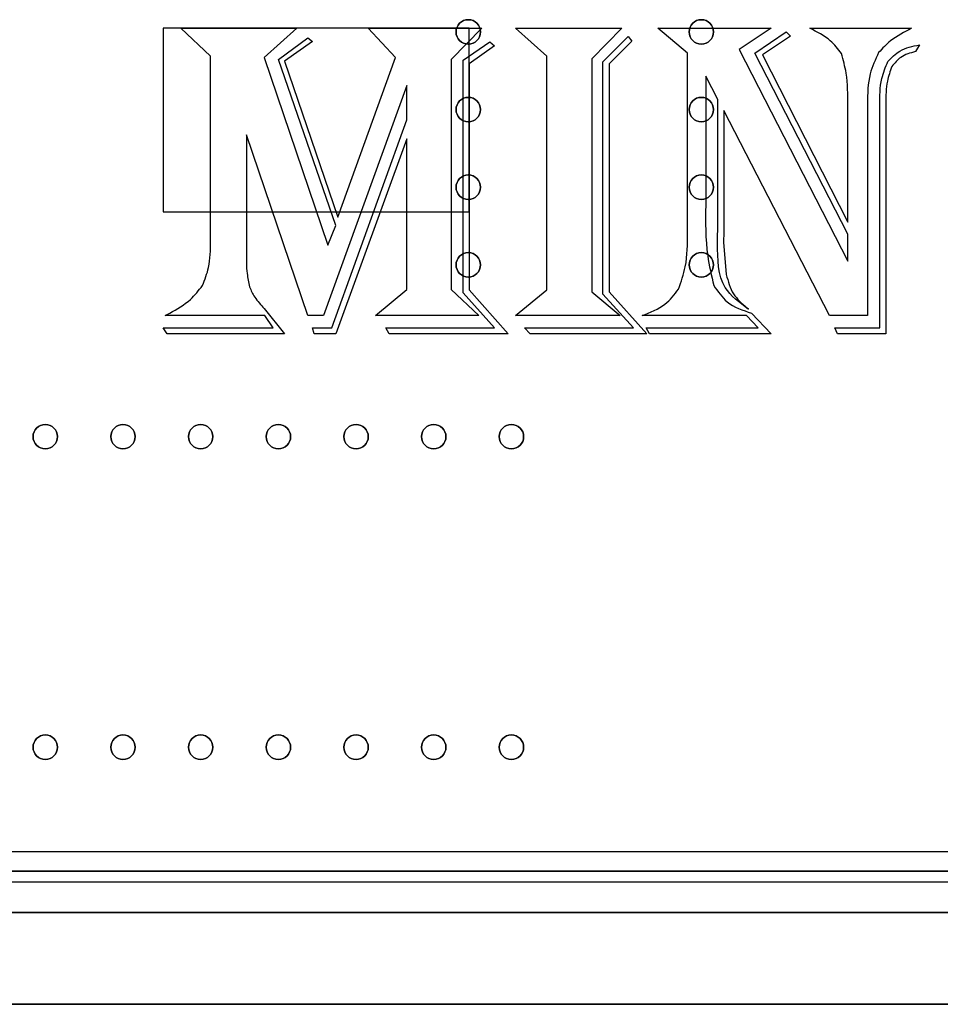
# Model space of a CAD drawing. Header units: millimetres. Extents: x -49 to 145, y -75 to 10.
# Tile 3 of 7: x 65 to 95, y -75 to -43. Entities that reach past the tile are written whole.
import ezdxf

# ---------------------------------------------------------------- set-up
doc = ezdxf.new("R2010")
doc.units = ezdxf.units.MM
doc.header["$MEASUREMENT"] = 0
for name, color, linetype in [('Reloj carcasa v10_Sketch1', 7, 'Continuous'), ('Reloj carcasa v10_Sketch12', 7, 'Continuous'), ('Reloj carcasa v10_Sketch15', 7, 'Continuous'), ('Reloj carcasa v10_Sketch16', 7, 'Continuous'), ('Reloj carcasa v10_Sketch17', 7, 'Continuous'), ('Reloj carcasa v10_Sketch18', 7, 'Continuous'), ('Reloj carcasa v10_Sketch2', 7, 'Continuous'), ('Reloj carcasa v10_Sketch23', 7, 'Continuous'), ('Reloj carcasa v10_Sketch3', 7, 'Continuous'), ('Reloj carcasa v10_Sketch4', 7, 'Continuous'), ('Reloj carcasa v10_Sketch5', 7, 'Continuous'), ('Reloj carcasa v10_Sketch6', 7, 'Continuous'), ('Reloj carcasa v10_Sketch7', 7, 'Continuous'), ('Reloj carcasa v10_Sketch8', 7, 'Continuous')]:
    doc.layers.add(name, color=color, linetype=linetype)

msp = doc.modelspace()

# ---------------------------------------------------------------- linework, layer by layer
at = {"layer": 'Reloj carcasa v10_Sketch1'}
msp.add_line((145, -75), (0, -75), dxfattribs=at)
at = {"layer": 'Reloj carcasa v10_Sketch12'}
msp.add_line((4.94, -70.64, 1.51), (139.76, -70.64, 1.51), dxfattribs=at)
for centre in [(79.72, -43.19, 1.51), (87.34, -43.19, 1.51), (79.72, -45.73, 1.51), (87.34, -45.73, 1.51), (79.72, -48.27, 1.51), (87.34, -48.27, 1.51), (79.72, -50.81, 1.51), (87.34, -50.81, 1.51), (65.89, -56.43, 1.51), (68.43, -56.43, 1.51), (70.97, -56.43, 1.51), (73.51, -56.43, 1.51), (76.05, -56.43, 1.51), (78.59, -56.43, 1.51), (81.13, -56.43, 1.51), (65.89, -66.59, 1.51), (68.43, -66.59, 1.51), (70.97, -66.59, 1.51), (73.51, -66.59, 1.51), (76.05, -66.59, 1.51), (78.59, -66.59, 1.51), (81.13, -66.59, 1.51)]:
    msp.add_circle(centre, 0.4, dxfattribs=at)
at = {"layer": 'Reloj carcasa v10_Sketch15'}
for p, q in [((4.5, -72, -2), (141.5, -72, -2)), ((145, -75, -2), (0, -75, -2))]:
    msp.add_line(p, q, dxfattribs=at)
at = {"layer": 'Reloj carcasa v10_Sketch16'}
msp.add_line((145, -75, -2), (0, -75, -2), dxfattribs=at)
at = {"layer": 'Reloj carcasa v10_Sketch17'}
msp.add_line((145, -75, -5), (0, -75, -5), dxfattribs=at)
at = {"layer": 'Reloj carcasa v10_Sketch18'}
msp.add_line((145, -75, -5), (0, -75, -5), dxfattribs=at)
at = {"layer": 'Reloj carcasa v10_Sketch2'}
for p, q in [((141.5, -72, -2), (4.5, -72, -2)), ((0, -75, -2), (145, -75, -2)), ((145, -75, -2), (0, -75, -2))]:
    msp.add_line(p, q, dxfattribs=at)
at = {"layer": 'Reloj carcasa v10_Sketch23'}
for p, q in [((27.5, -70, -2), (117.5, -70, -2)), ((145, -75, -2), (0, -75, -2))]:
    msp.add_line(p, q, dxfattribs=at)
at = {"layer": 'Reloj carcasa v10_Sketch3'}
for p, q in [((141.5, -72, 33), (4.5, -72, 33)), ((0, -75, 33), (145, -75, 33)), ((145, -75, 33), (0, -75, 33))]:
    msp.add_line(p, q, dxfattribs=at)
at = {"layer": 'Reloj carcasa v10_Sketch4'}
for p, q in [((79.746, -43.072, 38), (69.746, -43.072, 38)), ((69.746, -43.072, 38), (69.746, -49.072, 38)), ((79.746, -49.072, 38), (79.746, -43.072, 38)), ((69.746, -49.072, 38), (79.746, -49.072, 38)), ((142, -72, 38), (3, -72, 38)), ((0, -75, 38), (145, -75, 38))]:
    msp.add_line(p, q, dxfattribs=at)
at = {"layer": 'Reloj carcasa v10_Sketch5'}
for p, q in [((70.324, -43.072, 38), (74.112, -43.072, 38)), ((71.291, -43.981, 38), (70.324, -43.072, 38)), ((74.112, -43.072, 38), (73.05, -44.032, 38)), ((77.343, -44.032, 38), (76.449, -43.072, 38)), ((76.449, -43.072, 38), (80.163, -43.072, 38)), ((80.163, -43.072, 38), (79.159, -44.091, 38)), ((81.269, -43.072, 38), (84.742, -43.072, 38)), ((82.288, -43.988, 38), (81.269, -43.072, 38)), ((84.742, -43.072, 38), (83.76, -44.069, 38)), ((86.888, -43.886, 38), (85.914, -43.072, 38)), ((85.914, -43.072, 38), (89.621, -43.072, 38)), ((89.621, -43.072, 38), (88.581, -43.768, 38)), ((90.888, -43.072, 38), (94.214, -43.072, 38)), ((73.511, -44.091, 38), (74.471, -43.38, 38)), ((74.471, -43.38, 38), (74.625, -43.505, 38)), ((84.119, -44.164, 38), (84.947, -43.343, 38)), ((84.947, -43.343, 38), (85.072, -43.49, 38)), ((89.086, -43.886, 38), (90.112, -43.19, 38)), ((90.251, -43.329, 38), (89.343, -43.944, 38)), ((90.112, -43.19, 38), (90.251, -43.329, 38)), ((74.625, -43.505, 38), (73.709, -44.149, 38)), ((79.555, -44.113, 38), (80.42, -43.519, 38)), ((80.573, -43.644, 38), (79.746, -44.237, 38)), ((80.42, -43.519, 38), (80.573, -43.644, 38)), ((85.072, -43.49, 38), (84.324, -44.23, 38)), ((88.581, -43.768, 38), (92.127, -50.684, 38)), ((94.471, -43.614, 38), (94.339, -43.834, 38)), ((71.291, -50.039, 38), (71.291, -43.981, 38)), ((73.05, -44.032, 38), (75.123, -50.164, 38)), ((75.387, -49.527, 38), (73.511, -44.091, 38)), ((75.453, -49.255, 38), (77.343, -44.032, 38)), ((79.159, -44.091, 38), (79.159, -51.614, 38)), ((79.555, -51.724, 38), (79.555, -44.113, 38)), ((82.288, -51.629, 38), (82.288, -43.988, 38)), ((83.76, -44.069, 38), (83.76, -51.695, 38)), ((86.888, -49.746, 38), (86.888, -43.886, 38)), ((92.127, -49.805, 38), (89.086, -43.886, 38)), ((89.343, -43.944, 38), (92.127, -49.409, 38)), ((73.709, -44.149, 38), (75.453, -49.255, 38)), ((79.746, -44.237, 38), (79.746, -51.622, 38)), ((84.119, -51.768, 38), (84.119, -44.164, 38)), ((84.324, -44.23, 38), (84.324, -51.695, 38)), ((87.482, -44.633, 38), (87.482, -48.853, 38)), ((87.877, -45.402, 38), (87.482, -44.633, 38)), ((77.709, -44.94, 38), (74.984, -52.464, 38)), ((77.709, -46.061, 38), (77.709, -44.94, 38)), ((87.877, -49.409, 38), (87.877, -45.402, 38)), ((92.127, -49.409, 38), (92.127, -45.6, 38)), ((92.771, -45.541, 38), (92.771, -52.472, 38)), ((93.174, -52.875, 38), (93.174, -45.592, 38)), ((93.372, -45.519, 38), (93.372, -53.072, 38)), ((88.075, -45.761, 38), (88.075, -49.739, 38)), ((91.533, -52.472, 38), (88.075, -45.761, 38)), ((75.262, -52.875, 38), (77.709, -46.061, 38)), ((74.471, -52.464, 38), (72.464, -46.552, 38)), ((72.464, -46.552, 38), (72.464, -50.428, 38)), ((77.709, -46.684, 38), (75.387, -53.072, 38)), ((77.709, -51.614, 38), (77.709, -46.684, 38)), ((75.123, -50.164, 38), (75.387, -49.527, 38)), ((87.87, -50.098, 38), (87.877, -49.409, 38)), ((88.075, -49.739, 38), (88.068, -50.069, 38)), ((92.127, -50.684, 38), (92.127, -49.805, 38)), ((88.068, -50.069, 38), (88.156, -51.124, 38)), ((76.691, -52.472, 38), (77.709, -51.614, 38)), ((79.159, -51.614, 38), (80.061, -52.472, 38)), ((80.573, -52.875, 38), (79.555, -51.724, 38)), ((79.746, -51.622, 38), (81.02, -53.072, 38)), ((81.269, -52.472, 38), (82.288, -51.629, 38)), ((83.76, -51.695, 38), (84.683, -52.472, 38)), ((85.123, -52.875, 38), (84.119, -51.768, 38)), ((84.324, -51.695, 38), (85.555, -53.072, 38)), ((69.804, -52.472, 38), (69.958, -52.391, 38)), ((73.072, -52.472, 38), (69.804, -52.472, 38)), ((73.05, -52.237, 38), (73.709, -53.072, 38)), ((73.343, -52.875, 38), (73.072, -52.472, 38)), ((74.984, -52.464, 38), (74.471, -52.464, 38)), ((80.061, -52.472, 38), (76.691, -52.472, 38)), ((84.683, -52.472, 38), (81.269, -52.472, 38)), ((88.822, -52.472, 38), (85.409, -52.472, 38)), ((88.822, -52.208, 38), (88.881, -52.259, 38)), ((89.203, -52.875, 38), (88.822, -52.472, 38)), ((88.984, -52.391, 38), (89.621, -53.072, 38)), ((92.771, -52.472, 38), (91.533, -52.472, 38)), ((69.877, -53.072, 38), (69.746, -52.875, 38)), ((69.746, -52.875, 38), (73.343, -52.875, 38)), ((73.709, -53.072, 38), (69.877, -53.072, 38)), ((74.625, -52.875, 38), (75.262, -52.875, 38)), ((74.683, -53.072, 38), (74.625, -52.875, 38)), ((75.387, -53.072, 38), (74.683, -53.072, 38)), ((77.13, -53.072, 38), (77.028, -52.875, 38)), ((77.028, -52.875, 38), (80.573, -52.875, 38)), ((81.02, -53.072, 38), (77.13, -53.072, 38)), ((81.746, -53.072, 38), (81.562, -52.875, 38)), ((81.562, -52.875, 38), (85.123, -52.875, 38)), ((85.555, -53.072, 38), (81.746, -53.072, 38)), ((85.65, -53.072, 38), (85.533, -52.875, 38)), ((85.533, -52.875, 38), (89.203, -52.875, 38)), ((89.621, -53.072, 38), (85.65, -53.072, 38)), ((91.702, -52.875, 38), (93.174, -52.875, 38)), ((91.797, -53.072, 38), (91.702, -52.875, 38)), ((93.372, -53.072, 38), (91.797, -53.072, 38)), ((0, -75, 38), (145, -75, 38))]:
    msp.add_line(p, q, dxfattribs=at)
for points, knots in [([(91.918, -43.897, 38), (91.805, -43.747, 38), (91.534, -43.388, 38), (91.126, -43.189, 38), (90.888, -43.072, 38)], [0, 0, 0, 0, 0.0554544, 0.1334773, 0.1334773, 0.1334773, 0.1334773]), ([(94.214, -43.072, 38), (93.975, -43.196, 38), (93.572, -43.403, 38), (93.263, -43.731, 38), (93.138, -43.864, 38)], [0, 0, 0, 0, 0.0801898, 0.1344607, 0.1344607, 0.1344607, 0.1344607]), ([(93.442, -44.153, 38), (93.564, -44.027, 38), (93.847, -43.738, 38), (94.246, -43.659, 38), (94.471, -43.614, 38)], [0, 0, 0, 0, 0.0516801, 0.1185846, 0.1185846, 0.1185846, 0.1185846]), ([(92.127, -45.6, 38), (92.13, -45.242, 38), (92.135, -44.664, 38), (91.978, -44.109, 38), (91.918, -43.897, 38)], [0, 0, 0, 0, 0.1064467, 0.1723453, 0.1723453, 0.1723453, 0.1723453]), ([(93.138, -43.864, 38), (93.031, -44.093, 38), (92.785, -44.622, 38), (92.776, -45.209, 38), (92.771, -45.541, 38)], [0, 0, 0, 0, 0.0749935, 0.1734058, 0.1734058, 0.1734058, 0.1734058]), ([(94.339, -43.834, 38), (94.17, -43.881, 38), (93.863, -43.965, 38), (93.664, -44.211, 38), (93.573, -44.321, 38)], [0, 0, 0, 0, 0.0509303, 0.09276417, 0.09276417, 0.09276417, 0.09276417]), ([(93.174, -45.592, 38), (93.174, -45.296, 38), (93.173, -44.797, 38), (93.364, -44.338, 38), (93.442, -44.153, 38)], [0, 0, 0, 0, 0.087892, 0.1476748, 0.1476748, 0.1476748, 0.1476748]), ([(93.573, -44.321, 38), (93.515, -44.479, 38), (93.373, -44.864, 38), (93.372, -45.276, 38), (93.372, -45.519, 38)], [0, 0, 0, 0, 0.0500461, 0.1222915, 0.1222915, 0.1222915, 0.1222915]), ([(87.482, -48.853, 38), (87.476, -49.41, 38), (87.467, -50.298, 38), (87.67, -51.161, 38), (87.746, -51.483, 38)], [0, 0, 0, 0, 0.166248, 0.2651329, 0.2651329, 0.2651329, 0.2651329]), ([(86.595, -51.607, 38), (86.68, -51.364, 38), (86.889, -50.763, 38), (86.889, -50.126, 38), (86.888, -49.746, 38)], [0, 0, 0, 0, 0.0768367, 0.1895293, 0.1895293, 0.1895293, 0.1895293]), ([(71.031, -51.486, 38), (71.107, -51.291, 38), (71.286, -50.828, 38), (71.289, -50.329, 38), (71.291, -50.039, 38)], [0, 0, 0, 0, 0.0622033, 0.1480725, 0.1480725, 0.1480725, 0.1480725]), ([(88.881, -52.259, 38), (88.588, -52.044, 38), (87.88, -51.525, 38), (87.874, -50.626, 38), (87.87, -50.098, 38)], [0, 0, 0, 0, 0.1037938, 0.2512146, 0.2512146, 0.2512146, 0.2512146]), ([(72.464, -50.428, 38), (72.463, -50.65, 38), (72.462, -51.02, 38), (72.536, -51.382, 38), (72.566, -51.527, 38)], [0, 0, 0, 0, 0.06635, 0.1106132, 0.1106132, 0.1106132, 0.1106132]), ([(88.156, -51.124, 38), (88.216, -51.349, 38), (88.33, -51.778, 38), (88.664, -52.069, 38), (88.822, -52.208, 38)], [0, 0, 0, 0, 0.0681025, 0.1298936, 0.1298936, 0.1298936, 0.1298936]), ([(69.958, -52.391, 38), (70.196, -52.256, 38), (70.613, -52.022, 38), (70.906, -51.646, 38), (71.031, -51.486, 38)], [0, 0, 0, 0, 0.081097, 0.1415805, 0.1415805, 0.1415805, 0.1415805]), ([(72.566, -51.527, 38), (72.618, -51.643, 38), (72.737, -51.908, 38), (72.937, -52.119, 38), (73.05, -52.237, 38)], [0, 0, 0, 0, 0.03800582, 0.08650051, 0.08650051, 0.08650051, 0.08650051]), ([(87.746, -51.483, 38), (87.879, -51.68, 38), (88.18, -52.127, 38), (88.696, -52.296, 38), (88.984, -52.391, 38)], [0, 0, 0, 0, 0.0696252, 0.1574665, 0.1574665, 0.1574665, 0.1574665]), ([(85.409, -52.472, 38), (85.673, -52.368, 38), (86.147, -52.183, 38), (86.458, -51.783, 38), (86.595, -51.607, 38)], [0, 0, 0, 0, 0.083383, 0.1492458, 0.1492458, 0.1492458, 0.1492458])]:
    msp.add_open_spline(points, degree=3, knots=knots, dxfattribs=at)
at = {"layer": 'Reloj carcasa v10_Sketch6'}
for p, q in [((71.291, -43.981, 38), (70.324, -43.072, 38)), ((70.324, -43.072, 38), (74.112, -43.072, 38)), ((74.112, -43.072, 38), (73.05, -44.032, 38)), ((76.449, -43.072, 38), (80.163, -43.072, 38)), ((77.343, -44.032, 38), (76.449, -43.072, 38)), ((80.163, -43.072, 38), (79.159, -44.091, 38)), ((82.288, -43.988, 38), (81.269, -43.072, 38)), ((81.269, -43.072, 38), (84.742, -43.072, 38)), ((84.742, -43.072, 38), (83.76, -44.069, 38)), ((86.888, -43.886, 38), (85.914, -43.072, 38)), ((85.914, -43.072, 38), (89.621, -43.072, 38)), ((89.621, -43.072, 38), (88.581, -43.768, 38)), ((90.888, -43.072, 38), (94.214, -43.072, 38)), ((73.511, -44.091, 38), (74.471, -43.38, 38)), ((74.471, -43.38, 38), (74.625, -43.505, 38)), ((84.119, -44.164, 38), (84.947, -43.343, 38)), ((84.947, -43.343, 38), (85.072, -43.49, 38)), ((89.086, -43.886, 38), (90.112, -43.19, 38)), ((90.251, -43.329, 38), (89.343, -43.944, 38)), ((90.112, -43.19, 38), (90.251, -43.329, 38)), ((74.625, -43.505, 38), (73.709, -44.149, 38)), ((79.555, -44.113, 38), (80.42, -43.519, 38)), ((80.573, -43.644, 38), (79.746, -44.237, 38)), ((80.42, -43.519, 38), (80.573, -43.644, 38)), ((85.072, -43.49, 38), (84.324, -44.23, 38)), ((88.581, -43.768, 38), (92.127, -50.684, 38)), ((94.471, -43.614, 38), (94.339, -43.834, 38)), ((71.291, -50.039, 38), (71.291, -43.981, 38)), ((73.05, -44.032, 38), (75.123, -50.164, 38)), ((75.387, -49.527, 38), (73.511, -44.091, 38)), ((75.453, -49.255, 38), (77.343, -44.032, 38)), ((79.159, -44.091, 38), (79.159, -51.614, 38)), ((79.555, -51.724, 38), (79.555, -44.113, 38)), ((82.288, -51.629, 38), (82.288, -43.988, 38)), ((83.76, -44.069, 38), (83.76, -51.695, 38)), ((86.888, -49.746, 38), (86.888, -43.886, 38)), ((92.127, -49.805, 38), (89.086, -43.886, 38)), ((89.343, -43.944, 38), (92.127, -49.409, 38)), ((73.709, -44.149, 38), (75.453, -49.255, 38)), ((79.746, -44.237, 38), (79.746, -51.622, 38)), ((84.119, -51.768, 38), (84.119, -44.164, 38)), ((84.324, -44.23, 38), (84.324, -51.695, 38)), ((87.877, -45.402, 38), (87.482, -44.633, 38)), ((87.482, -44.633, 38), (87.482, -48.853, 38)), ((77.709, -44.94, 38), (74.984, -52.464, 38)), ((77.709, -46.061, 38), (77.709, -44.94, 38)), ((87.877, -49.409, 38), (87.877, -45.402, 38)), ((92.127, -49.409, 38), (92.127, -45.6, 38)), ((92.771, -45.541, 38), (92.771, -52.472, 38)), ((93.174, -52.875, 38), (93.174, -45.592, 38)), ((93.372, -45.519, 38), (93.372, -53.072, 38)), ((91.533, -52.472, 38), (88.075, -45.761, 38)), ((88.075, -45.761, 38), (88.075, -49.739, 38)), ((75.262, -52.875, 38), (77.709, -46.061, 38)), ((74.471, -52.464, 38), (72.464, -46.552, 38)), ((72.464, -46.552, 38), (72.464, -50.428, 38)), ((77.709, -46.684, 38), (75.387, -53.072, 38)), ((77.709, -51.614, 38), (77.709, -46.684, 38)), ((75.123, -50.164, 38), (75.387, -49.527, 38)), ((87.87, -50.098, 38), (87.877, -49.409, 38)), ((88.075, -49.739, 38), (88.068, -50.069, 38)), ((92.127, -50.684, 38), (92.127, -49.805, 38)), ((88.068, -50.069, 38), (88.156, -51.124, 38)), ((76.691, -52.472, 38), (77.709, -51.614, 38)), ((79.159, -51.614, 38), (80.061, -52.472, 38)), ((80.573, -52.875, 38), (79.555, -51.724, 38)), ((79.746, -51.622, 38), (81.02, -53.072, 38)), ((81.269, -52.472, 38), (82.288, -51.629, 38)), ((83.76, -51.695, 38), (84.683, -52.472, 38)), ((85.123, -52.875, 38), (84.119, -51.768, 38)), ((84.324, -51.695, 38), (85.555, -53.072, 38)), ((69.804, -52.472, 38), (69.958, -52.391, 38)), ((73.072, -52.472, 38), (69.804, -52.472, 38)), ((73.05, -52.237, 38), (73.709, -53.072, 38)), ((73.343, -52.875, 38), (73.072, -52.472, 38)), ((74.984, -52.464, 38), (74.471, -52.464, 38)), ((80.061, -52.472, 38), (76.691, -52.472, 38)), ((84.683, -52.472, 38), (81.269, -52.472, 38)), ((88.822, -52.472, 38), (85.409, -52.472, 38)), ((88.822, -52.208, 38), (88.881, -52.259, 38)), ((89.203, -52.875, 38), (88.822, -52.472, 38)), ((88.984, -52.391, 38), (89.621, -53.072, 38)), ((92.771, -52.472, 38), (91.533, -52.472, 38)), ((69.877, -53.072, 38), (69.746, -52.875, 38)), ((69.746, -52.875, 38), (73.343, -52.875, 38)), ((73.709, -53.072, 38), (69.877, -53.072, 38)), ((74.625, -52.875, 38), (75.262, -52.875, 38)), ((74.683, -53.072, 38), (74.625, -52.875, 38)), ((75.387, -53.072, 38), (74.683, -53.072, 38)), ((77.028, -52.875, 38), (80.573, -52.875, 38)), ((77.13, -53.072, 38), (77.028, -52.875, 38)), ((81.02, -53.072, 38), (77.13, -53.072, 38)), ((81.746, -53.072, 38), (81.562, -52.875, 38)), ((81.562, -52.875, 38), (85.123, -52.875, 38)), ((85.555, -53.072, 38), (81.746, -53.072, 38)), ((85.65, -53.072, 38), (85.533, -52.875, 38)), ((85.533, -52.875, 38), (89.203, -52.875, 38)), ((89.621, -53.072, 38), (85.65, -53.072, 38)), ((91.797, -53.072, 38), (91.702, -52.875, 38)), ((91.702, -52.875, 38), (93.174, -52.875, 38)), ((93.372, -53.072, 38), (91.797, -53.072, 38)), ((141, -71, 38), (4, -71, 38)), ((0, -75, 38), (145, -75, 38)), ((145, -75, 38), (0, -75, 38))]:
    msp.add_line(p, q, dxfattribs=at)
for points, knots in [([(91.918, -43.897, 38), (91.805, -43.747, 38), (91.534, -43.388, 38), (91.126, -43.189, 38), (90.888, -43.072, 38)], [0, 0, 0, 0, 0.0554544, 0.1334773, 0.1334773, 0.1334773, 0.1334773]), ([(94.214, -43.072, 38), (93.975, -43.196, 38), (93.572, -43.403, 38), (93.263, -43.731, 38), (93.138, -43.864, 38)], [0, 0, 0, 0, 0.0801898, 0.1344607, 0.1344607, 0.1344607, 0.1344607]), ([(93.442, -44.153, 38), (93.564, -44.027, 38), (93.847, -43.738, 38), (94.246, -43.659, 38), (94.471, -43.614, 38)], [0, 0, 0, 0, 0.0516801, 0.1185846, 0.1185846, 0.1185846, 0.1185846]), ([(92.127, -45.6, 38), (92.13, -45.242, 38), (92.135, -44.664, 38), (91.978, -44.109, 38), (91.918, -43.897, 38)], [0, 0, 0, 0, 0.1064467, 0.1723453, 0.1723453, 0.1723453, 0.1723453]), ([(93.138, -43.864, 38), (93.031, -44.093, 38), (92.785, -44.622, 38), (92.776, -45.209, 38), (92.771, -45.541, 38)], [0, 0, 0, 0, 0.0749935, 0.1734058, 0.1734058, 0.1734058, 0.1734058]), ([(94.339, -43.834, 38), (94.17, -43.881, 38), (93.863, -43.965, 38), (93.664, -44.211, 38), (93.573, -44.321, 38)], [0, 0, 0, 0, 0.0509303, 0.09276417, 0.09276417, 0.09276417, 0.09276417]), ([(93.174, -45.592, 38), (93.174, -45.296, 38), (93.173, -44.797, 38), (93.364, -44.338, 38), (93.442, -44.153, 38)], [0, 0, 0, 0, 0.087892, 0.1476748, 0.1476748, 0.1476748, 0.1476748]), ([(93.573, -44.321, 38), (93.515, -44.479, 38), (93.373, -44.864, 38), (93.372, -45.276, 38), (93.372, -45.519, 38)], [0, 0, 0, 0, 0.0500461, 0.1222915, 0.1222915, 0.1222915, 0.1222915]), ([(87.482, -48.853, 38), (87.476, -49.41, 38), (87.467, -50.298, 38), (87.67, -51.161, 38), (87.746, -51.483, 38)], [0, 0, 0, 0, 0.166248, 0.2651329, 0.2651329, 0.2651329, 0.2651329]), ([(86.595, -51.607, 38), (86.68, -51.364, 38), (86.889, -50.763, 38), (86.889, -50.126, 38), (86.888, -49.746, 38)], [0, 0, 0, 0, 0.0768367, 0.1895293, 0.1895293, 0.1895293, 0.1895293]), ([(71.031, -51.486, 38), (71.107, -51.291, 38), (71.286, -50.828, 38), (71.289, -50.329, 38), (71.291, -50.039, 38)], [0, 0, 0, 0, 0.0622033, 0.1480725, 0.1480725, 0.1480725, 0.1480725]), ([(88.881, -52.259, 38), (88.588, -52.044, 38), (87.88, -51.525, 38), (87.874, -50.626, 38), (87.87, -50.098, 38)], [0, 0, 0, 0, 0.1037938, 0.2512146, 0.2512146, 0.2512146, 0.2512146]), ([(72.464, -50.428, 38), (72.463, -50.65, 38), (72.462, -51.02, 38), (72.536, -51.382, 38), (72.566, -51.527, 38)], [0, 0, 0, 0, 0.06635, 0.1106132, 0.1106132, 0.1106132, 0.1106132]), ([(88.156, -51.124, 38), (88.216, -51.349, 38), (88.33, -51.778, 38), (88.664, -52.069, 38), (88.822, -52.208, 38)], [0, 0, 0, 0, 0.0681025, 0.1298936, 0.1298936, 0.1298936, 0.1298936]), ([(69.958, -52.391, 38), (70.196, -52.256, 38), (70.613, -52.022, 38), (70.906, -51.646, 38), (71.031, -51.486, 38)], [0, 0, 0, 0, 0.081097, 0.1415805, 0.1415805, 0.1415805, 0.1415805]), ([(72.566, -51.527, 38), (72.618, -51.643, 38), (72.737, -51.908, 38), (72.937, -52.119, 38), (73.05, -52.237, 38)], [0, 0, 0, 0, 0.03800582, 0.08650051, 0.08650051, 0.08650051, 0.08650051]), ([(87.746, -51.483, 38), (87.879, -51.68, 38), (88.18, -52.127, 38), (88.696, -52.296, 38), (88.984, -52.391, 38)], [0, 0, 0, 0, 0.0696252, 0.1574665, 0.1574665, 0.1574665, 0.1574665]), ([(85.409, -52.472, 38), (85.673, -52.368, 38), (86.147, -52.183, 38), (86.458, -51.783, 38), (86.595, -51.607, 38)], [0, 0, 0, 0, 0.083383, 0.1492458, 0.1492458, 0.1492458, 0.1492458])]:
    msp.add_open_spline(points, degree=3, knots=knots, dxfattribs=at)
at = {"layer": 'Reloj carcasa v10_Sketch7'}
msp.add_line((141.5, -72, 33), (4.5, -72, 33), dxfattribs=at)
at = {"layer": 'Reloj carcasa v10_Sketch8'}
msp.add_line((139.76, -70.64), (4.94, -70.64), dxfattribs=at)
at = {"layer": 'Reloj carcasa v10_Sketch8', "extrusion": (0, 0, -1)}
for centre in [(-79.72, -43.19), (-87.34, -43.19), (-79.72, -45.73), (-87.34, -45.73), (-79.72, -48.27), (-87.34, -48.27), (-79.72, -50.81), (-87.34, -50.81), (-65.89, -56.43), (-68.43, -56.43), (-70.97, -56.43), (-73.51, -56.43), (-76.05, -56.43), (-78.59, -56.43), (-81.13, -56.43), (-65.89, -66.59), (-68.43, -66.59), (-70.97, -66.59), (-73.51, -66.59), (-76.05, -66.59), (-78.59, -66.59), (-81.13, -66.59)]:
    msp.add_circle(centre, 0.4, dxfattribs=at)

doc.saveas('drawing.dxf')
